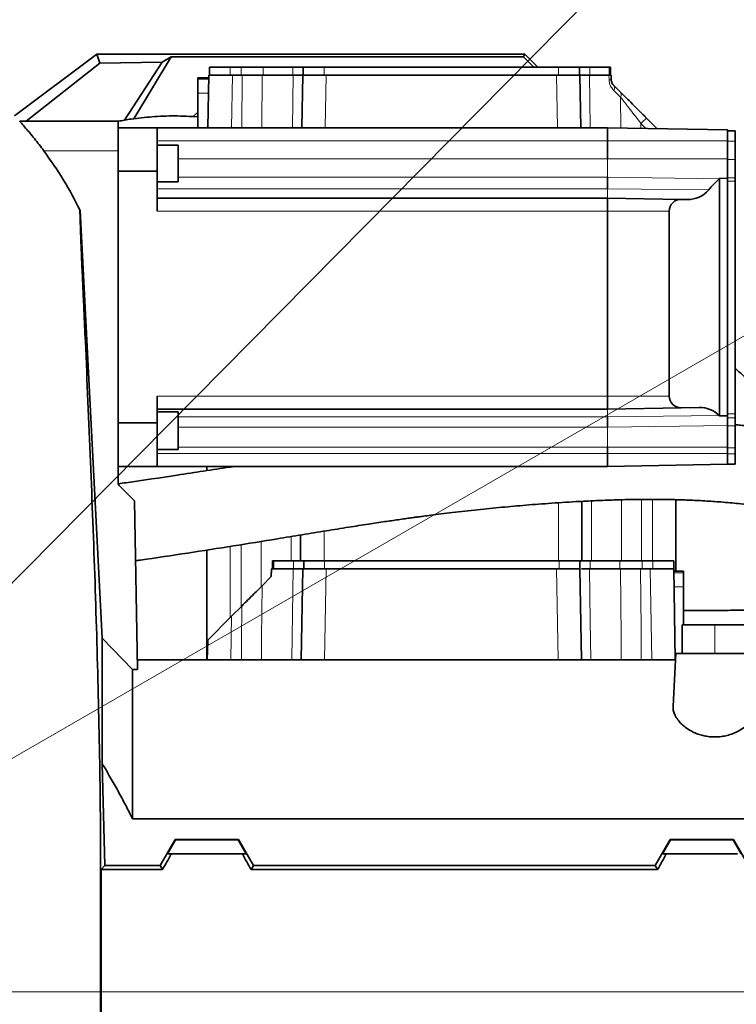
# Model space of a CAD drawing. Header units: millimetres. Extents: x 0 to 14900, y 0 to 10500.
# Tile 39 of 51: x 11150 to 11425, y 6769 to 7147. Entities that reach past the tile are written whole.
import ezdxf

# ---------------------------------------------------------------- set-up
doc = ezdxf.new("R2010")
doc.units = ezdxf.units.MM
doc.header["$LTSCALE"] = 25
doc.styles.add('SLDTEXTSTYLE0', font='TXT', dxfattribs={"width": 0.605})
doc.dimstyles.new('SLDDIMSTYLE2', dxfattribs={"dimtxt": 87.5, "dimasz": 87.5, "dimexe": 0, "dimexo": 0.0625, "dimgap": 21.875, "dimtad": 1, "dimdec": 1, "dimrnd": 1e-09, "dimzin": 12, "dimdsep": 46, "dimtxsty": 'SLDTEXTSTYLE0', "dimsah": 1, "dimcen": 0, "dimadec": 0, "dimazin": 3, "dimtfac": 1, "dimtofl": 0, "dimtmove": 0, "dimatfit": 3, "dimfxl": 1, "dimfrac": 2, "dimtolj": 1, "dimtzin": 12, "dimarcsym": 0})
doc.dimstyles.new('SLDDIMSTYLE3', dxfattribs={"dimtxt": 87.5, "dimasz": 87.5, "dimexe": 0, "dimexo": 0.0625, "dimgap": 21.875, "dimtad": 1, "dimdec": 4, "dimlfac": 25, "dimzin": 12, "dimdsep": 46, "dimtxsty": 'SLDTEXTSTYLE0', "dimsah": 1, "dimcen": 0.09, "dimadec": 1, "dimazin": 3, "dimtfac": 1, "dimtofl": 0, "dimtmove": 0, "dimatfit": 3, "dimfxl": 1, "dimfrac": 2, "dimtolj": 1, "dimtzin": 12, "dimarcsym": 0})

# ---------------------------------------------------------------- blocks, each defined once
blk = doc.blocks.new('_D_6')
at = {"color": 7, "linetype": 'Continuous', "lineweight": 0}
for q in [(12346.23, 7555.67), (10992.18, 6773.9)]:
    blk.add_line((11788.92, 7233.9), q, dxfattribs=at)
at = {"color": 7, "linetype": 'Continuous', "lineweight": 18}
blk.add_solid([(11788.92, 7233.9), (11870.95, 7266.83), (11858.45, 7288.48)], dxfattribs=at)
at = {"color": 7, "linetype": 'Continuous', "lineweight": 18, "insert": (12041.07, 7509.64), "char_height": 87.5, "attachment_point": 1, "rotation": 30, "style": 'SLDTEXTSTYLE0'}
blk.add_mtext('R920', dxfattribs=at)
blk = doc.blocks.new('_D_7')
at = {"color": 7, "linetype": 'Continuous', "lineweight": 0}
blk.add_line((12855.04, 8658.65), (10992.18, 6773.9), dxfattribs=at)
at = {"color": 7, "linetype": 'Continuous', "lineweight": 18}
blk.add_solid([(12855.04, 8658.65), (12784.64, 8605.2), (12802.42, 8587.63)], dxfattribs=at)
at = {"color": 7, "linetype": 'Continuous', "lineweight": 18, "insert": (11717.78, 7668.36), "char_height": 87.5, "attachment_point": 1, "rotation": 45.3346, "style": 'SLDTEXTSTYLE0'}
blk.add_mtext('R2650', dxfattribs=at)
blk = doc.blocks.new('_D_8')
at = {"color": 7, "linetype": 'Continuous', "lineweight": 0}
for p, q in [((12310.98, 6773.9), (13944.28, 6773.9)), ((8333.2, 6305.05), (8084.93, 6261.28))]:
    blk.add_line(p, q, dxfattribs=at)
at = {"color": 7, "linetype": 'Continuous', "lineweight": 18}
blk.add_arc((10992.18, 6773.9), 2914.6, 190, 0, dxfattribs=at)
for points in [[(13906.78, 6773.9), (13892.97, 6686.6), (13917.96, 6686.22)], [(8121.86, 6267.79), (8126.07, 6179.5), (8150.62, 6184.21)]]:
    blk.add_solid(points, dxfattribs=at)
at = {"color": 7, "linetype": 'Continuous', "lineweight": 18, "insert": (11112.52, 3971.92), "char_height": 87.5, "attachment_point": 1, "rotation": 5, "style": 'SLDTEXTSTYLE0'}
blk.add_mtext('170°', dxfattribs=at)
blk = doc.blocks.new('_D_9')
at = {"color": 7, "linetype": 'Continuous', "lineweight": 0}
for p, q in [((8333.2, 7242.75), (8085.14, 7286.49)), ((12310.98, 6773.9), (13944.07, 6773.9))]:
    blk.add_line(p, q, dxfattribs=at)
at = {"color": 7, "linetype": 'Continuous', "lineweight": 18}
blk.add_arc((10992.18, 6773.9), 2914.39, 0, 170, dxfattribs=at)
for points in [[(8122.07, 7279.98), (8150.83, 7363.56), (8126.28, 7368.27)], [(13906.57, 6773.9), (13917.75, 6861.58), (13892.75, 6861.21)]]:
    blk.add_solid(points, dxfattribs=at)
at = {"color": 7, "linetype": 'Continuous', "lineweight": 18, "insert": (11132.17, 9800.4), "char_height": 87.5, "attachment_point": 1, "rotation": 355, "style": 'SLDTEXTSTYLE0'}
blk.add_mtext('170°', dxfattribs=at)

msp = doc.modelspace()

# ---------------------------------------------------------------- linework, layer by layer
at = {"color": 7, "linetype": 'Continuous', "lineweight": 35}
for p, q in [((11148.3329044, 7110.264032), (11179.9148487, 7133.902588)), ((11181.0553358, 7130.4755789), (11179.9148487, 7133.902588)), ((11179.9148487, 7133.902588), (11344.1794306, 7133.902588)), ((11343.7452703, 7132.8544324), (11344.1794306, 7133.902588)), ((11344.1794306, 7133.902588), (11349.1794306, 7128.902588)), ((11152.8943566, 7108.1729833), (11181.0553358, 7130.4755789)), ((11181.0553358, 7130.4755789), (11204.9771684, 7130.840153)), ((11204.9771684, 7130.840153), (11190.5465194, 7108.5824236)), ((11208.5537365, 7132.8544324), (11194.1725347, 7109.1312773)), ((11204.9771684, 7130.840153), (11208.5537365, 7132.8544324)), ((11208.5537365, 7132.8544324), (11343.7452703, 7132.8544324)), ((11347.6971147, 7128.902588), (11343.7452703, 7132.8544324)), ((11222.6292545, 7105.6729833), (11222.9823636, 7125.902588)), ((11222.9823636, 7125.902588), (11223.4485513, 7125.902588)), ((11223.1794306, 7128.902588), (11223.1794306, 7125.902588)), ((11223.1794306, 7128.902588), (11231.1794306, 7128.902588)), ((11223.4485513, 7125.902588), (11229.1218823, 7125.902588)), ((11229.1218823, 7125.902588), (11231.9809928, 7125.902588)), ((11231.1794306, 7128.902588), (11235.3419397, 7128.902588)), ((11231.9809928, 7125.902588), (11235.7197735, 7125.902588)), ((11235.3419397, 7128.902588), (11243.7940637, 7128.902588)), ((11243.4265725, 7125.902588), (11255.353721, 7125.902588)), ((11243.7940637, 7128.902588), (11255.2194306, 7128.902588)), ((11255.2194306, 7128.902588), (11259.1794306, 7128.902588)), ((11258.6292545, 7105.6729833), (11258.9823636, 7125.902588)), ((11258.9823636, 7125.902588), (11259.4485513, 7125.902588)), ((11259.1794306, 7128.902588), (11259.1794306, 7125.902588)), ((11259.1794306, 7128.902588), (11267.1794306, 7128.902588)), ((11259.4485513, 7125.902588), (11265.1218823, 7125.902588)), ((11265.1218823, 7125.902588), (11267.9809928, 7125.902588)), ((11267.1794306, 7128.902588), (11357.1794306, 7128.902588)), ((11267.9809928, 7125.902588), (11356.3778683, 7125.902588)), ((11356.3778683, 7125.902588), (11359.2369789, 7125.902588)), ((11357.1794306, 7128.902588), (11365.1794306, 7128.902588)), ((11359.2369789, 7125.902588), (11364.9103099, 7125.902588)), ((11364.9103099, 7125.902588), (11365.3764976, 7125.902588)), ((11365.1794306, 7128.902588), (11365.1794306, 7125.902588)), ((11365.1794306, 7128.902588), (11369.1394306, 7128.902588)), ((11365.3764976, 7125.902588), (11365.7296067, 7105.6729833)), ((11369.0051401, 7125.902588), (11376.541334, 7125.902588)), ((11369.1394306, 7128.902588), (11376.6277064, 7128.902588)), ((11376.6277064, 7128.902588), (11377.1794306, 7128.902588)), ((11377.1794306, 7128.902588), (11377.1794306, 7125.902588)), ((11377.3764976, 7125.902588), (11377.4077091, 7124.114482)), ((11222.9649085, 7124.902588), (11218.6794306, 7124.902588)), ((11218.6794306, 7124.307221), (11218.6794306, 7124.902588)), ((11218.6794306, 7118.9103097), (11218.6794306, 7124.307221)), ((11378.2859318, 7122.0455189), (11380.8168386, 7119.5146122)), ((11218.6794306, 7105.6729833), (11218.6794306, 7118.9103097)), ((11150.3631459, 7108.1729833), (11188.1794306, 7108.1729833)), ((11188.1794306, 7096.8010147), (11188.1794306, 7108.1729833)), ((11390.9127324, 7109.4187183), (11394.8924966, 7105.4389541)), ((11203.1794306, 7105.6729833), (11188.1794306, 7105.6729833)), ((11203.1794306, 7089.0051672), (11203.1794306, 7105.6729833)), ((11203.1794306, 7105.6729833), (11375.9794306, 7105.6729833)), ((11375.9794306, 7105.6729833), (11375.9794306, 7100.6729833)), ((11421.9794306, 7104.8700503), (11375.9794306, 7105.6729833)), ((11421.9794306, 7104.8700503), (11421.9794306, 7102.393227)), ((11424.9794306, 7104.4747419), (11421.9794306, 7104.4747419)), ((11424.9794306, 7104.4747419), (11424.9794306, 7100.4747419)), ((11211.1794306, 7098.9382249), (11203.1794306, 7098.9382249)), ((11211.1794306, 7098.9382249), (11211.1794306, 7084.9382249)), ((11375.9794306, 7100.6729833), (11375.9794306, 7093.7389799)), ((11421.9794306, 7102.393227), (11421.9794306, 7100.4747419)), ((11421.9794306, 7100.4747419), (11421.9794306, 7093.4747419)), ((11424.9794306, 7100.4747419), (11424.9794306, 7093.4747419)), ((11188.1794306, 6969.1700395), (11188.1794306, 7096.8010147)), ((11421.9794306, 7093.4747419), (11421.9794306, 7089.54689)), ((11424.9794306, 7093.4747419), (11424.9794306, 7086.4460602)), ((11188.1794306, 7089.0051672), (11203.1794306, 7089.0051672)), ((11203.1794306, 7089.0051672), (11203.1794306, 7073.6729833)), ((11421.9794306, 7089.54689), (11421.9794306, 7086.2678623)), ((11203.1794306, 7084.9382249), (11211.1794306, 7084.9382249)), ((11375.9794306, 7086.6635137), (11375.9794306, 7082.2729833)), ((11418.9794306, 6995.0607215), (11418.9794306, 7086.2889191)), ((11418.9794306, 7086.2889191), (11421.9794306, 7086.2678623)), ((11421.9794306, 7086.2678623), (11421.9794306, 7085.854212)), ((11421.9794306, 7085.854212), (11421.9794306, 7085.1681181)), ((11421.9794306, 7085.1681181), (11421.9794306, 6995.8093191)), ((11424.9794306, 7086.4460602), (11424.9794306, 7085.1681181)), ((11424.9794306, 7085.1681181), (11424.9794306, 6995.8093191)), ((11203.1794306, 7078.6729833), (11375.9794306, 7078.6729833)), ((11375.9794306, 7078.6729833), (11375.9794306, 7073.6729833)), ((11404.2288628, 7078.1798876), (11375.9794306, 7078.6729833)), ((11404.2288628, 7078.1798876), (11406.6007446, 7078.1384862)), ((11173.6001483, 7073.9023449), (11182.0710617, 6909.7966244)), ((11375.9794306, 7073.6729833), (11375.9794306, 7002.6729833)), ((11399.6418926, 7002.6729833), (11399.6418926, 7073.6729833)), ((11203.1794306, 7002.6729833), (11203.1794306, 6992.3407994)), ((11375.9794306, 7002.6729833), (11375.9794306, 6997.6729833)), ((11203.1794306, 6997.6729833), (11375.9794306, 6997.6729833)), ((11404.2288628, 6998.1660789), (11375.9794306, 6997.6729833)), ((11411.1628661, 6998.2871124), (11404.2288628, 6998.1660789)), ((11211.1794306, 6996.6002325), (11203.1794306, 6996.6002325)), ((11211.1794306, 6996.6002325), (11211.1794306, 6982.2152507)), ((11375.9794306, 6994.7396499), (11375.9794306, 6990.7286142)), ((11421.9794306, 6995.0825397), (11418.9794306, 6995.0607215)), ((11421.9794306, 6995.8093191), (11421.9794306, 6995.1232251)), ((11421.9794306, 6995.1232251), (11421.9794306, 6995.0825397)), ((11421.9794306, 6995.0825397), (11421.9794306, 6995.0574137)), ((11421.9794306, 6995.0574137), (11421.9794306, 6994.368499)), ((11421.9794306, 6994.368499), (11421.9794306, 6991.2987478)), ((11424.9794306, 6995.8093191), (11424.9794306, 6994.368499)), ((11424.9794306, 6994.368499), (11424.9794306, 6991.2987478)), ((11203.1794306, 6992.3407994), (11188.1794306, 6992.3407994)), ((11203.1794306, 6975.6729833), (11203.1794306, 6992.3407994)), ((11421.9794306, 6991.2987478), (11421.9794306, 6982.8466238)), ((11424.9794306, 6991.2987478), (11424.9794306, 6982.8466238)), ((11203.1794306, 6982.2152507), (11211.1794306, 6982.2152507)), ((11375.9794306, 6983.0448651), (11375.9794306, 6980.6729833)), ((11421.9794306, 6982.8466238), (11421.9794306, 6980.4747419)), ((11424.9794306, 6982.8466238), (11424.9794306, 6980.4747419)), ((11375.9794306, 6980.6729833), (11375.9794306, 6975.6729833)), ((11421.9794306, 6980.4747419), (11421.9794306, 6976.4747419)), ((11424.9794306, 6980.4747419), (11424.9794306, 6976.4747419)), ((11188.1794306, 6975.6729833), (11203.1794306, 6975.6729833)), ((11203.1794306, 6975.6729833), (11375.9794306, 6975.6729833)), ((11222.1794306, 6975.6729833), (11222.1794306, 6974.0727871)), ((11421.9794306, 6976.4759162), (11375.9794306, 6975.6729833)), ((11424.9794306, 6976.4747419), (11421.9794306, 6976.4747419)), ((11194.423401, 6962.4290128), (11188.5309024, 6968.3215114)), ((11402.1794306, 6962.9072861), (11402.1794306, 6935.402588)), ((11194.423401, 6962.4290128), (11195.5526501, 6897.7343756)), ((11366.1794306, 6962.2621651), (11366.1794306, 6939.402588)), ((11258.1794306, 6949.3411727), (11258.1794306, 6939.402588)), ((11222.1794306, 6943.5397355), (11222.1794306, 6901.402588)), ((11246.9823636, 6936.402588), (11246.9299984, 6933.402588)), ((11246.9823636, 6936.402588), (11255.353721, 6936.402588)), ((11247.3764976, 6936.402588), (11247.3764976, 6939.402588)), ((11247.9282217, 6939.402588), (11247.3764976, 6939.402588)), ((11255.4164976, 6939.402588), (11247.9282217, 6939.402588)), ((11259.3764976, 6939.402588), (11255.4164976, 6939.402588)), ((11258.3714363, 6901.402588), (11258.9823636, 6936.402588)), ((11258.9823636, 6936.402588), (11267.9809928, 6936.402588)), ((11259.3764976, 6936.402588), (11259.3764976, 6939.402588)), ((11267.3764976, 6939.402588), (11259.3764976, 6939.402588)), ((11357.3764976, 6939.402588), (11267.3764976, 6939.402588)), ((11267.9809928, 6936.402588), (11356.3778683, 6936.402588)), ((11356.3778683, 6936.402588), (11360.8258269, 6936.402588)), ((11365.3764976, 6939.402588), (11357.3764976, 6939.402588)), ((11365.3764976, 6936.402588), (11360.8258269, 6936.402588)), ((11365.3764976, 6936.402588), (11365.3764976, 6939.402588)), ((11369.3364976, 6939.402588), (11365.3764976, 6939.402588)), ((11365.3764976, 6936.402588), (11365.9874249, 6901.402588)), ((11369.0051401, 6936.402588), (11380.9322887, 6936.402588)), ((11380.7618644, 6939.402588), (11369.3364976, 6939.402588)), ((11389.2139884, 6939.402588), (11380.7618644, 6939.402588)), ((11388.6390877, 6936.402588), (11392.3778683, 6936.402588)), ((11393.3764976, 6939.402588), (11389.2139884, 6939.402588)), ((11392.3778683, 6936.402588), (11396.8258269, 6936.402588)), ((11401.3764976, 6939.402588), (11393.3764976, 6939.402588)), ((11401.3764976, 6936.402588), (11396.8258269, 6936.402588)), ((11401.3764976, 6936.402588), (11401.3764976, 6939.402588)), ((11401.3764976, 6936.402588), (11401.9874249, 6901.402588)), ((11246.9299984, 6933.402588), (11243.3692114, 6929.841801)), ((11405.1794306, 6935.402588), (11401.3939527, 6935.402588)), ((11405.1794306, 6935.402588), (11405.1794306, 6934.807221)), ((11405.1794306, 6934.807221), (11405.1794306, 6929.4103097)), ((11405.1794306, 6929.4103097), (11405.1794306, 6914.902588)), ((11235.6021105, 6922.0747001), (11231.6621259, 6918.1347155)), ((11222.5036346, 6908.9762242), (11231.6621259, 6918.1347155)), ((11404.6794306, 6903.902588), (11404.6794306, 6914.902588)), ((11417.1794306, 6914.902588), (11404.6794306, 6914.902588)), ((11497.1794306, 6914.902588), (11417.1794306, 6914.902588)), ((11182.0710617, 6909.7966244), (11182.0710617, 6861.4764147)), ((11182.0710617, 6909.7966244), (11193.6794306, 6897.7343756)), ((11222.3714363, 6901.402588), (11222.5036346, 6908.9762242)), ((11401.1148742, 6883.5896428), (11402.1794306, 6903.902588)), ((11402.1794306, 6903.902588), (11431.876369, 6903.902588)), ((11402.0484111, 6901.402588), (11195.4886213, 6901.402588)), ((11193.6794306, 6840.3420758), (11193.6794306, 6897.7343756)), ((11195.5526501, 6897.7343756), (11193.6794306, 6897.7343756)), ((11183.0866112, 6822.4514521), (11182.0710617, 6861.4764147)), ((11449.3704183, 6840.3420758), (11193.6794306, 6840.3420758)), ((11204.2851935, 6822.4514521), (11210.0481106, 6832.4697868)), ((11207.0701346, 6826.902588), (11210.1662345, 6832.2651902)), ((11210.1662345, 6832.2651902), (11210.0481106, 6832.4697868)), ((11234.3107506, 6832.4697868), (11210.0481106, 6832.4697868)), ((11234.1926267, 6832.2651902), (11210.1662345, 6832.2651902)), ((11234.3107506, 6832.4697868), (11234.1926267, 6832.2651902)), ((11234.1926267, 6832.2651902), (11237.2887265, 6826.902588)), ((11240.0736677, 6822.4514521), (11234.3107506, 6832.4697868)), ((11394.2851935, 6822.4514521), (11400.0481106, 6832.4697868)), ((11400.1662345, 6832.2651902), (11397.0701346, 6826.902588)), ((11400.0481106, 6832.4697868), (11400.1662345, 6832.2651902)), ((11424.3107506, 6832.4697868), (11400.0481106, 6832.4697868)), ((11424.1926267, 6832.2651902), (11400.1662345, 6832.2651902)), ((11424.1926267, 6832.2651902), (11424.3107506, 6832.4697868)), ((11427.2887265, 6826.902588), (11424.1926267, 6832.2651902)), ((11430.0736677, 6822.4514521), (11424.3107506, 6832.4697868)), ((11207.0701346, 6826.902588), (11208.5293454, 6826.902588)), ((11235.8295157, 6826.902588), (11208.5293454, 6826.902588)), ((11235.8295157, 6826.902588), (11237.2887265, 6826.902588)), ((11398.5293454, 6826.902588), (11397.0701346, 6826.902588)), ((11425.8295157, 6826.902588), (11398.5293454, 6826.902588)), ((11181.6574789, 6820.8874425), (11183.0866112, 6822.4514521)), ((11181.6574789, 6820.8874425), (11181.6574789, 6773.902588)), ((11181.6574789, 6820.8874425), (11205.1881748, 6820.8874425)), ((11183.0866112, 6822.4514521), (11204.2851935, 6822.4514521)), ((11205.1881748, 6820.8874425), (11204.2851935, 6822.4514521)), ((11239.1706863, 6820.8874425), (11240.0736677, 6822.4514521)), ((11395.1881748, 6820.8874425), (11239.1706863, 6820.8874425)), ((11394.2851935, 6822.4514521), (11240.0736677, 6822.4514521)), ((11395.1881748, 6820.8874425), (11394.2851935, 6822.4514521)), ((11181.6574789, 6773.902588), (11181.6574789, 6726.9177334))]:
    msp.add_line(p, q, dxfattribs=at)
at = {"color": 8, "linetype": 'Continuous', "lineweight": 18}
for p, q in [((11231.1794306, 7128.902588), (11231.1794306, 7125.902588)), ((11231.9809928, 7125.902588), (11231.6278838, 7105.6729833)), ((11235.3419397, 7128.902588), (11235.3419397, 7125.902588)), ((11235.5537215, 7105.6729833), (11235.7197735, 7125.902588)), ((11243.7940637, 7128.902588), (11243.7940637, 7125.902588)), ((11255.0134701, 7105.6729833), (11255.353721, 7125.902588)), ((11255.2194306, 7128.902588), (11255.2194306, 7125.902588)), ((11267.1794306, 7128.902588), (11267.1794306, 7125.902588)), ((11267.9809928, 7125.902588), (11267.6278838, 7105.6729833)), ((11356.7309774, 7105.6729833), (11356.3778683, 7125.902588)), ((11357.1794306, 7128.902588), (11357.1794306, 7125.902588)), ((11369.1394306, 7128.902588), (11369.1394306, 7125.902588)), ((11376.5728478, 7124.114482), (11376.541334, 7125.902588)), ((11376.6277064, 7128.902588), (11376.6277064, 7125.902588)), ((11218.6794306, 7124.307221), (11222.9545163, 7124.307221)), ((11218.6794306, 7118.9103097), (11222.8603129, 7118.9103097)), ((11381.00622, 7117.4456491), (11378.38853, 7119.9765558)), ((11381.10977, 7105.5834329), (11381.00622, 7117.4456491)), ((11388.7914121, 7107.3497552), (11388.8069941, 7105.4490773)), ((11390.725579, 7105.4155883), (11388.7914121, 7107.3497552)), ((11203.1794306, 7100.6729833), (11375.9794306, 7100.6729833)), ((11421.9794306, 7100.6729833), (11375.9794306, 7100.6729833)), ((11424.9794306, 7100.4747419), (11421.9794306, 7100.4747419)), ((11159.6466555, 7096.8010147), (11188.1794306, 7096.8010147)), ((11211.1794306, 7093.7389799), (11375.9794306, 7093.7389799)), ((11375.9794306, 7093.7389799), (11375.9794306, 7086.6635137)), ((11421.9794306, 7093.7389799), (11375.9794306, 7093.7389799)), ((11424.9794306, 7093.4747419), (11421.9794306, 7093.4747419)), ((11211.1794306, 7086.6635137), (11375.9794306, 7086.6635137)), ((11418.8240136, 7086.1343714), (11375.9794306, 7086.6635137)), ((11424.9794306, 7086.4460602), (11421.9794306, 7086.4460602)), ((11424.9794306, 7085.1681181), (11421.9794306, 7085.1681181)), ((11203.1794306, 7082.2729833), (11375.9794306, 7082.2729833)), ((11375.9794306, 7082.2729833), (11375.9794306, 7078.6729833)), ((11414.8052266, 7081.8392509), (11375.9794306, 7082.2729833)), ((11203.1794306, 7073.6729833), (11375.9794306, 7073.6729833)), ((11399.6418926, 7073.6729833), (11375.9794306, 7073.6729833)), ((11203.1794306, 7002.6729833), (11375.9794306, 7002.6729833)), ((11399.6418926, 7002.6729833), (11375.9794306, 7002.6729833)), ((11375.9794306, 6997.6729833), (11375.9794306, 6994.7396499)), ((11211.1794306, 6994.7396499), (11375.9794306, 6994.7396499)), ((11418.7667676, 6995.267428), (11375.9794306, 6994.7396499)), ((11424.9794306, 6995.8093191), (11421.9794306, 6995.8093191)), ((11424.9794306, 6994.368499), (11421.9794306, 6994.368499)), ((11211.1794306, 6990.7286142), (11375.9794306, 6990.7286142)), ((11421.9794306, 6991.3455678), (11375.9794306, 6990.7286142)), ((11375.9794306, 6990.7286142), (11375.9794306, 6983.0448651)), ((11424.9794306, 6991.2987478), (11421.9794306, 6991.2987478)), ((11211.1794306, 6983.0448651), (11375.9794306, 6983.0448651)), ((11421.9794306, 6983.0448651), (11375.9794306, 6983.0448651)), ((11424.9794306, 6982.8466238), (11421.9794306, 6982.8466238)), ((11203.1794306, 6980.6729833), (11375.9794306, 6980.6729833)), ((11421.9794306, 6980.6729833), (11375.9794306, 6980.6729833)), ((11424.9794306, 6980.4747419), (11421.9794306, 6980.4747419)), ((11231.1794306, 6975.6729833), (11231.1794306, 6975.4472657)), ((11381.3331723, 6962.8636925), (11381.3331723, 6939.402588)), ((11389.0169214, 6939.402588), (11389.0169214, 6963.0012999)), ((11393.1794306, 6963.0204561), (11393.1794306, 6939.402588)), ((11357.1794306, 6961.7115852), (11357.1794306, 6939.402588)), ((11369.7794306, 6939.402588), (11369.7794306, 6962.4404314)), ((11254.5794306, 6948.7491059), (11254.5794306, 6939.402588)), ((11267.1794306, 6950.8130434), (11267.1794306, 6939.402588)), ((11231.1794306, 6944.9451953), (11231.1794306, 6917.6520202)), ((11235.3419397, 6945.6136855), (11235.3419397, 6921.8145293)), ((11243.0256888, 6929.4982784), (11243.0256888, 6946.861676)), ((11247.9282217, 6936.402588), (11247.9282217, 6939.402588)), ((11255.4164976, 6936.402588), (11255.4164976, 6939.402588)), ((11267.9809928, 6936.402588), (11267.3700656, 6901.402588)), ((11267.3764976, 6936.402588), (11267.3764976, 6939.402588)), ((11356.9887956, 6901.402588), (11356.3778683, 6936.402588)), ((11357.3764976, 6936.402588), (11357.3764976, 6939.402588)), ((11369.3364976, 6936.402588), (11369.3364976, 6939.402588)), ((11380.7618644, 6936.402588), (11380.7618644, 6939.402588)), ((11389.2139884, 6936.402588), (11389.2139884, 6939.402588)), ((11392.9887956, 6901.402588), (11392.3778683, 6936.402588)), ((11393.3764976, 6936.402588), (11393.3764976, 6939.402588)), ((11405.1794306, 6934.807221), (11401.4043448, 6934.807221)), ((11405.1794306, 6929.4103097), (11401.4985483, 6929.4103097)), ((11231.6621259, 6918.1347155), (11231.3700655, 6901.402588)), ((11417.1794306, 6903.902588), (11417.1794306, 6914.902588)), ((11181.6574789, 6773.902588), (11181.4216425, 6773.9025874)), ((11181.6574789, 6773.902588), (11431.1794306, 6773.902588))]:
    msp.add_line(p, q, dxfattribs=at)
at = {"color": 8, "linetype": 'Continuous', "lineweight": 18, "flags": 128}
for points in [[(11243.4265725, 7125.902588), (11243.2518748, 7105.906179), (11243.2498427, 7105.6729833)], [(11369.0051401, 7125.902588), (11369.3414554, 7105.906179), (11369.3453787, 7105.6729833)], [(11394.7822642, 7105.3447786), (11394.847304, 7105.4038975), (11394.8924966, 7105.4389541)], [(11254.7649942, 6901.402588), (11254.9163548, 6910.3989994), (11255.353721, 6936.402588)], [(11369.0051401, 6936.402588), (11369.3414554, 6916.406179), (11369.5938743, 6901.402588)], [(11381.2377607, 6901.402588), (11381.1593916, 6910.3989994), (11380.9322887, 6936.402588)], [(11388.6390877, 6936.402588), (11388.8275375, 6913.4443337), (11388.9261377, 6901.402588)], [(11243.3692114, 6929.841801), (11243.1946417, 6909.8453914), (11243.1849065, 6908.7289376), (11243.1210915, 6901.402588)], [(11235.4327008, 6901.402588), (11235.4926753, 6908.7289376), (11235.6021105, 6922.0747001)]]:
    msp.add_lwpolyline(points, dxfattribs=at)
at = {"color": 7, "linetype": 'Continuous', "lineweight": 35, "flags": 128}
msp.add_lwpolyline([(11218.6794306, 7111.5686515), (11218.6501305, 7111.5441018), (11216.9549815, 7109.9915582)], dxfattribs=at)
at = {"color": 7, "linetype": 'Continuous', "lineweight": 18}
for radius in [2650, 920]:
    msp.add_arc((10992.1794306, 6773.902588), radius, 190, 170, dxfattribs=at)
at = {"color": 8, "linetype": 'Continuous', "lineweight": 18}
for centre, radius, start, end in [((11376.9902784, 7106.9754728), 17.1440919, 88.604803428, 91.395196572), ((11376.8015218, 7120.9348828), 1.8539109, 328.873999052, 36.803848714), ((11379.3286655, 7118.335244), 1.8988334, 332.063318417, 38.396611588), ((11431.590022, 7065.5900657), 59.7962598, 132.864337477, 135.703925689)]:
    msp.add_arc(centre, radius, start, end, dxfattribs=at)
at = {"color": 7, "linetype": 'Continuous', "lineweight": 35}
msp.add_arc((11189.3794306, 6969.1700395), 1.2, 180, 225, dxfattribs=at)
for centre, major_axis, ratio, start_param, end_param in [((11463.1208337, 7040.6729833), (63.4789411, 0), 0.9998476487, 2.3431445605, 2.4358469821), ((11411.4142097, 7093.7389799), (10.6185164, 0), 0.9998476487, 5.4847372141, 5.5053803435), ((11406.784681, 7088.6729833), (10.5377076, 0), 0.9998476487, 4.694933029, 5.5774396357), ((11404.1501705, 7073.6729833), (4.5082779, 0), 0.9998476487, 1.5533403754, 3.1415926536), ((11404.1501705, 7002.6729833), (4.5082779, 0), 0.9998476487, 3.1415926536, 4.7298449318), ((11411.3481929, 6987.6729833), (10.617364, 0), 0.9998476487, 0.7971882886, 1.5882522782), ((11463.1208337, 7040.6729833), (63.4789411, 0), 0.9998476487, 3.9387809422, 3.943453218), ((11169.6323425, 6773.902588), (85.07475, 146.9493494), 0.0453552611, 5.0639744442, 5.1074921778), ((11274.7265187, 6773.902588), (-85.07475, 146.9493494), 0.0453552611, 1.1756931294, 1.219210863), ((11359.6323425, 6773.902588), (85.07475, 146.9493494), 0.0453552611, 5.0639744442, 5.1074921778)]:
    msp.add_ellipse(centre, major_axis=major_axis, ratio=ratio, start_param=start_param, end_param=end_param, dxfattribs=at)
for points, knots in [([(11235.7197735, 7125.902588), (11236.8414217, 7125.902588), (11239.08472, 7125.902588), (11241.7236235, 7125.902588), (11242.958469, 7125.902588), (11243.4265725, 7125.902588)], [0, 0, 0, 0, 0.38306655, 0.7661337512, 1, 1, 1, 1]), ([(11255.353721, 7125.902588), (11256.1468203, 7125.902588), (11257.7330202, 7125.902588), (11258.8251732, 7125.902588), (11258.9391554, 7125.902588), (11258.9823636, 7125.902588)], [0, 0, 0, 0, 0.3830665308, 0.766133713, 1, 1, 1, 1]), ([(11365.3764976, 7125.902588), (11365.4886719, 7125.902588), (11365.7130207, 7125.902588), (11367.1914945, 7125.902588), (11368.5066085, 7125.902588), (11369.0051401, 7125.902588)], [0, 0, 0, 0, 0.38306652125, 0.7661336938, 1, 1, 1, 1]), ([(11376.541334, 7125.902588), (11376.775305, 7125.902588), (11377.2159936, 7125.902588), (11377.3700643, 7125.902588), (11377.3758177, 7125.902588), (11377.3764976, 7125.902588)], [0, 0, 0, 0, 0.4995240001, 0.9408625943, 1, 1, 1, 1]), ([(11378.2859318, 7122.0455189), (11378.1111318, 7122.2420242), (11377.8153202, 7122.5745673), (11377.5207237, 7123.2673503), (11377.4210871, 7123.7942092), (11377.4110568, 7124.0343382), (11377.4077091, 7124.114482)], [0, 0, 0, 0, 0.4500395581, 0.7615955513, 0.9204317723, 1, 1, 1, 1]), ([(11380.8168386, 7119.5146122), (11381.3419147, 7118.9895361), (11382.4058126, 7117.9256382), (11384.4495528, 7115.8818979), (11386.8879807, 7113.4434701), (11389.1533869, 7111.1780639), (11390.5063468, 7109.8251039), (11390.9127324, 7109.4187183)], [0, 0, 0, 0, 0.1818477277, 0.368455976, 0.6241313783, 0.8871011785, 1, 1, 1, 1]), ([(11159.6466555, 7096.8010147), (11159.0380209, 7097.613612), (11157.8208368, 7099.2386929), (11155.9843359, 7101.5687575), (11154.210578, 7103.7358964), (11152.4689996, 7105.790163), (11151.0706624, 7107.3815032), (11150.4240756, 7108.1028559), (11150.3772515, 7108.1567484), (11150.3631459, 7108.1729833)], [0, 0, 0, 0, 0.1469565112, 0.2938924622, 0.4448347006, 0.5955082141, 0.778712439, 0.9333379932, 1, 1, 1, 1]), ([(11218.6812876, 7109.8969058), (11215.7606129, 7110.0552261), (11209.9045782, 7110.3726627), (11201.3776337, 7109.9722698), (11194.0984528, 7109.2414857), (11189.7939568, 7108.4730729), (11188.1129141, 7108.1729833)], [0, 0, 0, 0, 0.2856829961, 0.5728024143, 0.8331657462, 1, 1, 1, 1]), ([(11173.6001483, 7073.9023449), (11171.539902, 7077.8590033), (11167.4028241, 7085.8041717), (11162.2389456, 7093.1256167), (11159.6466555, 7096.8010147)], [0, 0, 0, 0, 0.4979955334, 1, 1, 1, 1]), ([(11181.4216425, 6773.9025874), (11181.4216095, 6776.8246761), (11181.4215434, 6782.6787343), (11181.4218788, 6792.5244664), (11181.4205229, 6803.4197907), (11181.427914, 6819.1944352), (11181.3481792, 6846.2182549), (11180.6921645, 6884.9708397), (11179.3246788, 6931.2188828), (11177.5674996, 6977.4862004), (11176.0687368, 7012.2661592), (11175.1036255, 7033.6309293), (11174.7427084, 7041.5368453), (11174.4589385, 7047.6581224), (11174.1939569, 7053.6529761), (11173.9606288, 7059.2228587), (11173.767775, 7064.123492), (11173.622731, 7068.1264905), (11173.5257238, 7071.1891887), (11173.4806931, 7073.1482902), (11173.4864083, 7074.0097114), (11173.5522873, 7073.8380184), (11173.5822134, 7073.9032321), (11173.5992724, 7073.9023882), (11173.6001483, 7073.9023449)], [0, 0, 0, 0, 0.0249534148, 0.0499912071, 0.0843796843, 0.118988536, 0.1887376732, 0.326186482, 0.4636586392, 0.6011043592, 0.7385543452, 0.7738600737, 0.7915129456, 0.8091668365, 0.8280870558, 0.8475544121, 0.8664747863, 0.8859436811, 0.904854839, 0.9243150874, 0.9424734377, 0.9609579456, 0.9979953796, 1, 1, 1, 1]), ([(11453.8004249, 6987.8348916), (11452.0496305, 6989.3566769), (11449.0137721, 6991.995436), (11444.5049872, 6995.9529927), (11440.164345, 6999.781522), (11435.4045022, 7004.0040195), (11430.3335974, 7008.5298777), (11426.7933553, 7011.7015495), (11425.0302889, 7013.2913712), (11424.9794306, 7013.3372321)], [0, 0, 0, 0, 0.1815158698, 0.3147465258, 0.4641600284, 0.628403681, 0.8057869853, 0.9943976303, 1, 1, 1, 1]), ([(11550.2218312, 6918.8918955), (11550.1609489, 6919.1133041), (11549.9352782, 6919.9339932), (11549.4929158, 6921.4476841), (11548.8947543, 6923.389191), (11548.1903687, 6925.5157121), (11547.4440279, 6927.5971859), (11546.6380391, 6929.6621967), (11545.8034551, 6931.6477543), (11544.835139, 6933.7811921), (11543.5574042, 6936.3630955), (11542.0077784, 6939.18424), (11540.2373538, 6942.0701093), (11538.2719232, 6944.9774136), (11535.9581207, 6948.0693235), (11533.215218, 6951.3380149), (11530.3416992, 6954.402344), (11527.5157657, 6957.1349746), (11524.6497709, 6959.6727971), (11521.6636238, 6962.0917878), (11518.8713769, 6964.1577828), (11516.5544701, 6965.7510086), (11514.7294785, 6966.9410314), (11512.930937, 6968.0601955), (11510.880419, 6969.2725537), (11508.3621822, 6970.6701032), (11505.3218687, 6972.2333765), (11501.232567, 6974.1642787), (11495.8347669, 6976.4449633), (11488.8120404, 6979.0273109), (11480.5593439, 6981.6423187), (11471.5247118, 6984.0882469), (11462.2859993, 6986.2187629), (11453.8047071, 6987.8816529), (11446.201352, 6989.1535971), (11439.4527522, 6990.1199559), (11433.0887883, 6990.8824812), (11428.3141343, 6991.3804559), (11425.6397223, 6991.5981953), (11424.9794306, 6991.6519535)], [0, 0, 0, 0, 0.0058005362, 0.0215006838, 0.0394489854, 0.0563361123, 0.0767277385, 0.0933030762, 0.1092275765, 0.1279068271, 0.149357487, 0.178074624, 0.204021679, 0.2275035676, 0.2579501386, 0.2909261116, 0.3222139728, 0.3498065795, 0.3760515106, 0.4042035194, 0.4303270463, 0.4472949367, 0.4611413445, 0.474146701, 0.4902603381, 0.5095578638, 0.5320467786, 0.5577273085, 0.5966777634, 0.6411971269, 0.6912850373, 0.7456330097, 0.7978001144, 0.8466818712, 0.8858836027, 0.9226776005, 0.9571624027, 0.9894237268, 1, 1, 1, 1]), ([(11232.6779066, 6975.6729833), (11232.1313026, 6975.5906956), (11224.8605092, 6974.4961247), (11211.0612593, 6972.3705266), (11196.7745611, 6970.1874668), (11189.2180756, 6969.1494692), (11188.2005128, 6969.0096916)], [0, 0, 0, 0, 0.0370342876, 0.4926210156, 0.9316759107, 1, 1, 1, 1]), ([(11194.8239865, 6939.4794879), (11195.4548889, 6939.5654839), (11202.151838, 6940.4783204), (11214.6822839, 6942.3497776), (11232.1954887, 6945.0823837), (11246.7983558, 6947.4668554), (11258.6456265, 6949.4193052), (11267.7880366, 6950.9174703), (11276.2860454, 6952.2831754), (11283.8095504, 6953.456181), (11290.1190785, 6954.4076688), (11294.8194593, 6955.0932755), (11298.1471019, 6955.5661234), (11300.3342615, 6955.8714441), (11302.0585926, 6956.1085846), (11303.6678555, 6956.3272088), (11305.6689619, 6956.5954229), (11308.5078348, 6956.9680956), (11312.1784877, 6957.4351406), (11318.1600844, 6958.1657069), (11325.9875706, 6959.0505889), (11335.402233, 6959.9960754), (11344.8733924, 6960.8321521), (11354.8289839, 6961.5900698), (11363.8524794, 6962.1574543), (11371.8120003, 6962.5528959), (11378.4936172, 6962.8089904), (11385.0302134, 6962.972586), (11390.933708, 6963.0361179), (11395.7617558, 6963.0237687), (11399.4236298, 6962.9727528), (11401.9078548, 6962.9164216), (11403.7062802, 6962.8658424), (11405.3984367, 6962.81106), (11407.5562194, 6962.7291983), (11410.241576, 6962.6080424), (11414.3011382, 6962.3889577), (11419.731284, 6962.0172783), (11426.5037291, 6961.4164873), (11433.7424129, 6960.6117107), (11441.3910831, 6959.5703895), (11448.7319465, 6958.3655748), (11455.7288674, 6957.0193731), (11462.3444633, 6955.5537655), (11468.8894207, 6953.8777244), (11475.02341, 6952.064185), (11480.3821122, 6950.254438), (11484.9282959, 6948.5272019), (11488.7301617, 6946.9221536), (11491.9091481, 6945.4391999), (11494.5066724, 6944.1093697), (11496.5680382, 6942.9617124), (11498.1927315, 6941.9924353), (11499.6051359, 6941.1004743), (11501.2480369, 6940.001254), (11503.2429653, 6938.5488307), (11505.4535139, 6936.7460814), (11507.6393269, 6934.7284837), (11509.7363061, 6932.5209654), (11511.6610656, 6930.1994953), (11513.3728458, 6927.855368), (11514.9154644, 6925.491771), (11516.3506689, 6923.0469568), (11517.6788314, 6920.5243637), (11518.6408043, 6918.5078605), (11519.3374278, 6916.9487269), (11519.9000043, 6915.6282537), (11520.5526224, 6914.0009803), (11521.2099195, 6912.216007), (11521.7740592, 6910.5188024), (11522.2849986, 6908.8299184), (11522.8162188, 6906.873432), (11523.3014722, 6904.7699115), (11523.6520078, 6903.0005273), (11523.9131382, 6901.542737), (11524.1539474, 6900.0737894), (11524.4134611, 6898.3270788), (11524.6861067, 6896.286531), (11524.9380104, 6894.2397259), (11525.0933111, 6892.8629862), (11525.157034, 6892.2980835)], [0, 0, 0, 0, 0.00403984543, 0.04288244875, 0.08044933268, 0.11670740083, 0.13707238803, 0.15698447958, 0.17583743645, 0.19210078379, 0.20573101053, 0.21675750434, 0.2226204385, 0.22736506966, 0.23099583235, 0.23386034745, 0.23789548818, 0.24409928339, 0.25246099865, 0.2619761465, 0.28339549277, 0.30398878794, 0.32422027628, 0.34634404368, 0.37071612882, 0.38540010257, 0.40082184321, 0.41677430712, 0.4307723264, 0.44210033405, 0.45073775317, 0.4566663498, 0.45973340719, 0.46359834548, 0.46872532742, 0.475119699, 0.48278822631, 0.49785808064, 0.5143931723, 0.53238283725, 0.5518827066, 0.57297830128, 0.59073500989, 0.60950867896, 0.62921571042, 0.64821898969, 0.6653676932, 0.67986360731, 0.69267265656, 0.70383720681, 0.71340059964, 0.72140243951, 0.72787603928, 0.73337547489, 0.74007209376, 0.75120813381, 0.76396232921, 0.77714481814, 0.79160743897, 0.8072505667, 0.82178682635, 0.83470980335, 0.8488164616, 0.86314446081, 0.8752919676, 0.88093902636, 0.88793225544, 0.89669088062, 0.90714436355, 0.91652771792, 0.92344840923, 0.93363825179, 0.94624276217, 0.95489132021, 0.96044124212, 0.96689612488, 0.97442604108, 0.98303314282, 0.99303817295, 1, 1, 1, 1]), ([(11255.353721, 6936.402588), (11256.1468163, 6936.402588), (11257.7330082, 6936.402588), (11258.8251694, 6936.402588), (11258.9391539, 6936.402588), (11258.9823636, 6936.402588)], [0, 0, 0, 0, 0.3830644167, 0.7661294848, 1, 1, 1, 1]), ([(11366.0389155, 6936.402588), (11366.4856463, 6936.402588), (11367.2302341, 6936.402588), (11368.4979974, 6936.402588), (11369.0051401, 6936.402588)], [0, 0, 0, 0, 0.5999705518, 1, 1, 1, 1]), ([(11380.9322887, 6936.402588), (11381.7333276, 6936.402588), (11383.3354067, 6936.402588), (11386.1562002, 6936.402588), (11387.9565889, 6936.402588), (11388.6390877, 6936.402588)], [0, 0, 0, 0, 0.3830644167, 0.7661294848, 1, 1, 1, 1]), ([(11235.6021105, 6922.0747001), (11236.378232, 6922.8508216), (11237.9537975, 6924.4263871), (11240.0616155, 6926.5342051), (11241.9107457, 6928.3833353), (11242.8782358, 6929.3508254), (11243.3692114, 6929.841801)], [0, 0, 0, 0, 0.2798299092, 0.5680686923, 0.7808063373, 1, 1, 1, 1]), ([(11499.7398115, 6925.0697105), (11499.6789177, 6925.0654743), (11498.1771499, 6924.9609992), (11495.1795024, 6924.7259585), (11490.8182446, 6924.3815522), (11486.4684349, 6924.0293702), (11482.0354409, 6923.6714355), (11478.1052168, 6923.3579189), (11474.7331774, 6923.0942953), (11471.8032412, 6922.8695173), (11468.4509766, 6922.6187433), (11464.4532441, 6922.3305151), (11459.7311516, 6922.0077714), (11454.2354607, 6921.659821), (11447.9101831, 6921.3009744), (11440.6919836, 6920.9516754), (11433.2738691, 6920.6693679), (11425.7990351, 6920.4645075), (11418.3840486, 6920.3437752), (11411.4217249, 6920.297911), (11406.9668539, 6920.3468048), (11405.1798541, 6920.3664178)], [0, 0, 0, 0, 0.002898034, 0.0714715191, 0.1329062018, 0.1921506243, 0.2500244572, 0.3065457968, 0.3389067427, 0.3714085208, 0.4092115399, 0.4533372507, 0.5035386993, 0.5595930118, 0.62135235, 0.6888209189, 0.762267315, 0.8216816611, 0.8853508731, 0.954010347, 1, 1, 1, 1]), ([(11433.0211821, 6881.6078078), (11432.7662877, 6880.8989938), (11432.269631, 6879.5178838), (11430.7344586, 6877.4761244), (11428.8666545, 6875.7347984), (11426.7394759, 6874.3068967), (11424.6515088, 6873.2678284), (11422.4706399, 6872.5063895), (11420.2834804, 6872.0080237), (11417.984093, 6871.7749742), (11415.7299582, 6871.8129974), (11413.6041167, 6872.1038648), (11410.9365411, 6872.7566007), (11408.2338078, 6873.9160196), (11405.7681952, 6875.5283883), (11403.9674208, 6877.1301778), (11402.5817066, 6878.8275851), (11401.665225, 6880.5013383), (11401.1480884, 6882.1036766), (11401.1259451, 6883.0943447), (11401.1148742, 6883.5896428)], [0, 0, 0, 0, 0.0741908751, 0.1445594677, 0.2148763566, 0.2677443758, 0.3205568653, 0.3635533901, 0.4065134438, 0.4497344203, 0.4929464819, 0.531803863, 0.5706825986, 0.6521762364, 0.711877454, 0.7716379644, 0.8321773, 0.8927293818, 0.946368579, 1, 1, 1, 1]), ([(11182.0710617, 6861.4764147), (11183.0986921, 6859.7513341), (11185.1543193, 6856.3005576), (11188.112706, 6851.0483699), (11190.9776657, 6845.7394134), (11192.7786817, 6842.1415091), (11193.6794306, 6840.3420758)], [0, 0, 0, 0, 0.2497401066, 0.499569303, 0.749717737, 1, 1, 1, 1]), ([(11181.4216461, 6622.40263), (11181.421626, 6622.5023435), (11181.4215858, 6622.7024641), (11181.421696, 6624.3421811), (11181.4216135, 6626.9899728), (11181.4216357, 6630.7168564), (11181.4216939, 6635.4250051), (11181.4215807, 6641.0833459), (11181.4216797, 6647.7616383), (11181.4216542, 6655.3376574), (11181.4215953, 6663.7012331), (11181.4217032, 6672.8181812), (11181.4216067, 6682.7662337), (11181.4216409, 6693.3504384), (11181.4216891, 6704.4243282), (11181.4215776, 6715.9489095), (11181.4216836, 6728.0274668), (11181.4216649, 6739.0542206), (11181.4216014, 6748.7661172), (11181.4216445, 6757.0617673), (11181.4216765, 6765.4517785), (11181.4216538, 6771.0827424), (11181.4216425, 6773.9025874)], [0, 0, 0, 0, 0.0527197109, 0.1058061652, 0.1600460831, 0.2146846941, 0.2673976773, 0.3204752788, 0.3747060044, 0.4293350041, 0.4821035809, 0.53523987, 0.5895329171, 0.6442259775, 0.6969391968, 0.7500170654, 0.8042481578, 0.8588774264, 0.8938872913, 0.9290039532, 0.9644469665, 1, 1, 1, 1])]:
    msp.add_open_spline(points, degree=3, knots=knots, dxfattribs=at)
at = {"color": 8, "linetype": 'Continuous', "lineweight": 18}
for points, knots in [([(11376.5728478, 7124.114482), (11376.6157423, 7123.6462791), (11376.7084671, 7122.6341661), (11377.3530572, 7121.1388908), (11378.0189979, 7120.3913616), (11378.38853, 7119.9765558)], [0, 0, 0, 0, 0.27700958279, 0.59881083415, 1, 1, 1, 1]), ([(11388.7914121, 7107.3497552), (11388.4780855, 7107.7567885), (11387.4576397, 7109.0824197), (11385.7190334, 7111.3394168), (11383.8549294, 7113.7570728), (11382.2604261, 7115.8231011), (11381.426991, 7116.9013038), (11381.00622, 7117.4456491)], [0, 0, 0, 0, 0.1149193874, 0.3742708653, 0.6387880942, 0.8176372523, 1, 1, 1, 1]), ([(11144.7575853, 6773.9025872), (11145.9351247, 6773.9025714), (11148.2631483, 6773.9025401), (11151.6677984, 6773.9024521), (11154.9555044, 6773.9024246), (11158.1222484, 6773.9024641), (11161.167653, 6773.9025449), (11165.3774481, 6773.902643), (11170.5221109, 6773.9023067), (11176.3455864, 6773.902327), (11179.7686965, 6773.9025026), (11181.4216425, 6773.9025874)], [0, 0, 0, 0, 0.0880750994, 0.1741265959, 0.2581477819, 0.3401363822, 0.4200947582, 0.4980301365, 0.6768027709, 0.8439350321, 1, 1, 1, 1])]:
    msp.add_open_spline(points, degree=3, knots=knots, dxfattribs=at)

# ---------------------------------------------------------------- dimensions: what is measured, and where the dimension line sits
at = {"color": 7, "linetype": 'Continuous', "lineweight": 18}
for base, line1, line2, picture, middle in [((11246.1849076, 9677.198475), ((12260.9783047, 6773.902588), (9723.3805564, 6773.902588)), ((10086.1562978, 6933.6589114), (8382.4388851, 7234.0702588)), '_D_9', (11246.1849076, 9677.198475)), ((11246.2035346, 3870.3937934), ((10086.1562978, 6614.1462645), (8382.4388851, 6313.7349171)), ((12260.9783047, 6773.902588), (9723.3805564, 6773.902588)), '_D_8', (11246.2035346, 3870.3937934))]:
    dim = msp.add_angular_dim_2l(base=base, line1=line1, line2=line2, dimstyle='SLDDIMSTYLE3', dxfattribs=at)
    dim.commit()
    dim.dimension.update_dxf_attribs({"geometry": picture, "text_midpoint": middle, "dimtype": 162})
for mpoint, picture, middle in [((12855.0361043, 8658.6479323), '_D_7', (11923.6080174, 7716.2755102)), ((11788.9228021, 7233.902588), '_D_6', (12223.2038525, 7484.634975))]:
    dim = msp.add_radius_dim(center=(10992.1794306, 6773.902588), mpoint=mpoint, dimstyle='SLDDIMSTYLE2', dxfattribs=at)
    dim.commit()
    dim.dimension.update_dxf_attribs({"geometry": picture, "text_midpoint": middle, "dimtype": 164})

doc.saveas('drawing.dxf')
